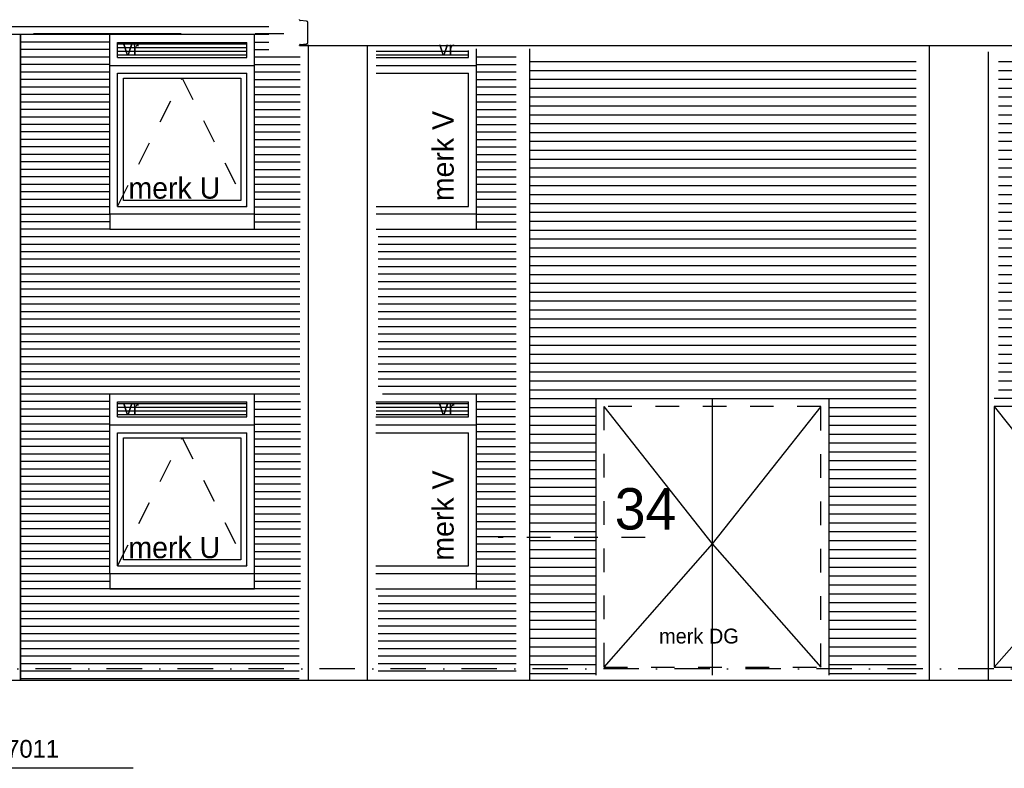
# Model space of a CAD drawing. Extents: x 0 to 140000, y 0 to 84100.
# Tile 40 of 48: x 101448 to 109773, y 43692 to 50022. Entities that reach past the tile are written whole.
import ezdxf

# ---------------------------------------------------------------- set-up
doc = ezdxf.new("R2010")
doc.units = 0
doc.header["$LTSCALE"] = 100
doc.header["$MEASUREMENT"] = 0
for name, pattern in [('B0201', [50, 31.25, -6.25, 6.25, -6.25]), ('B0703', [18.75, 12.5, -6.25]), ('DASHDOTX2', [2, 1, -0.5, 0, -0.5]), ('S-OB', [4, 2, -2]), ('TEGELS', [4, 2, -2])]:
    doc.linetypes.add(name, pattern=pattern)
for name, color, linetype in [('AI31----_BUITENKOZ', 7, 'CONTINUOUS'), ('AL$1A---_ALGEMEEN', 1, 'CONTINUOUS'), ('AL$7A---_STRAMIEN', 1, 'B0201'), ('AL$8A---_HULPLIJNEN', 1, 'CONTINUOUS'), ('AL11----_GRONDWERK', 4, 'CONTINUOUS'), ('AL21----_BUITENWAND', 2, 'CONTINUOUS'), ('AL28----_KONSTRUKTIE', 3, 'CONTINUOUS'), ('AL31----_BUITENKOZ', 7, 'CONTINUOUS'), ('AL41R---_VLAKKE_PLT', 42, 'CONTINUOUS'), ('AT$1A---_ALGEMEEN', 7, 'CONTINUOUS'), ('AT$1A---_TEKST', 2, 'CONTINUOUS'), ('DETAILS', 4, 'TEGELS'), ('DLLATATIE', 3, 'B0703'), ('GOLFPLAAT', 42, 'CONTINUOUS'), ('STAALPROFIEL', 3, 'CONTINUOUS'), ('VENTILATIE', 1, 'CONTINUOUS')]:
    doc.layers.add(name, color=color, linetype=linetype)
doc.styles.add('00_100', font='B-GBP.shx', dxfattribs={"height": 120})
doc.styles.add('01_100', font='B-GBP.shx', dxfattribs={"height": 180})
doc.styles.add('02_100', font='B-GBP.shx', dxfattribs={"height": 250})
doc.styles.add('03_100', font='B-GBP.shx', dxfattribs={"height": 350})

msp = doc.modelspace()

# ---------------------------------------------------------------- linework, layer by layer
at = {"layer": 'AI31----_BUITENKOZ', "color": 42}
for p, q in [((107304.1, 46818.6), (107304.1, 44479.2)), ((111523.1, 46751.9), (109686.1, 46751.9)), ((109686.1, 46751.9), (109686.1, 44548.6)), ((109686.1, 44548.6), (111523.1, 44548.6))]:
    msp.add_line(p, q, dxfattribs=at)
at = {"layer": 'AI31----_BUITENKOZ', "color": 42, "linetype": 'S-OB'}
for p, q in [((108222.6, 46751.9), (106385.6, 46751.9)), ((106385.6, 46751.9), (106385.6, 44548.6))]:
    msp.add_line(p, q, dxfattribs=at)
at = {"layer": 'AI31----_BUITENKOZ', "color": 1, "linetype": 'S-OB'}
msp.add_line((106385.6, 44548.6), (108222.6, 44548.6), dxfattribs=at)
at = {"layer": 'AI31----_BUITENKOZ', "color": 1}
msp.add_line((108289.6, 44481.6), (108289.6, 44479.2), dxfattribs=at)
at = {"layer": 'AL$1A---_ALGEMEEN'}
msp.add_line((102408.5, 43692.1), (99155.3, 43692.1), dxfattribs=at)
at = {"layer": 'AL$7A---_STRAMIEN', "color": 1, "linetype": 'DASHDOTX2', "ltscale": 3}
msp.add_line((130687.3, 44533.6), (9272.8, 44533.6), dxfattribs=at)
at = {"layer": 'AL$8A---_HULPLIJNEN', "color": 42}
for p, q in [((106385.6, 46751.9), (107304.1, 45591.1)), ((108222.6, 46751.9), (107304.1, 45591.1)), ((109686.1, 46751.9), (110604.6, 45591.1)), ((107304.1, 45591.1), (106385.6, 44548.6)), ((107304.1, 45591.1), (108222.6, 44548.6)), ((110604.6, 45591.1), (109686.1, 44548.6))]:
    msp.add_line(p, q, dxfattribs=at)
at = {"layer": 'AL11----_GRONDWERK'}
msp.add_line((139000, 44433.6), (1000, 44433.6), dxfattribs=at)
at = {"layer": 'AL21----_BUITENWAND', "color": 42}
for p, q in [((103554.9, 49960.3), (97892.6, 49960.3)), ((103554.9, 49896.9), (97892.6, 49896.9)), ((101454.1, 49896.9), (97892.6, 49896.9)), ((101454.1, 49896.9), (101454.1, 44433.6)), ((101454.1, 44433.6), (101454.1, 49896.9)), ((102209.3, 49832.4), (101454.1, 49832.4)), ((103434.3, 49833.3), (103554.9, 49833.3)), ((102209.3, 49769.1), (101454.1, 49769.1)), ((102209.3, 49705.8), (101454.1, 49705.8)), ((103434.3, 49769.9), (103554.9, 49769.9)), ((103434.3, 49706.6), (103820.7, 49706.6)), ((105309.3, 49706.6), (105645.4, 49706.6)), ((102209.3, 49642.4), (101454.1, 49642.4)), ((103434.3, 49643.3), (103820.7, 49643.3)), ((105309.3, 49643.3), (105645.4, 49643.3)), ((102209.3, 49579.1), (101454.1, 49579.1)), ((103434.3, 49579.9), (103820.7, 49579.9)), ((105309.3, 49579.9), (105645.4, 49579.9)), ((102209.3, 49515.8), (101454.1, 49515.8)), ((102209.3, 49452.4), (101454.1, 49452.4)), ((103434.3, 49516.6), (103820.7, 49516.6)), ((103434.3, 49453.3), (103820.7, 49453.3)), ((105309.3, 49516.6), (105645.4, 49516.6)), ((105309.3, 49453.3), (105645.4, 49453.3)), ((102209.3, 49389.1), (101454.1, 49389.1)), ((103434.3, 49389.9), (103820.7, 49389.9)), ((105309.3, 49389.9), (105645.4, 49389.9)), ((102209.3, 49325.8), (101454.1, 49325.8)), ((103434.3, 49326.6), (103820.7, 49326.6)), ((105309.3, 49326.6), (105645.4, 49326.6)), ((102209.3, 49262.4), (101454.1, 49262.4)), ((102209.3, 49199.1), (101454.1, 49199.1)), ((103434.3, 49263.3), (103820.7, 49263.3)), ((103434.3, 49199.9), (103820.7, 49199.9)), ((105309.3, 49263.3), (105645.4, 49263.3)), ((105309.3, 49199.9), (105645.4, 49199.9)), ((102209.3, 49135.8), (101454.1, 49135.8)), ((103434.3, 49136.6), (103820.7, 49136.6)), ((105309.3, 49136.6), (105645.4, 49136.6)), ((102209.3, 49072.4), (101454.1, 49072.4)), ((103434.3, 49073.3), (103820.7, 49073.3)), ((105309.3, 49073.3), (105645.4, 49073.3)), ((102209.3, 49009.1), (101454.1, 49009.1)), ((103434.3, 49009.9), (103820.7, 49009.9)), ((105309.3, 49009.9), (105645.4, 49009.9)), ((102209.3, 48945.8), (101454.1, 48945.8)), ((102209.3, 48882.4), (101454.1, 48882.4)), ((103434.3, 48946.6), (103820.7, 48946.6)), ((103434.3, 48883.3), (103820.7, 48883.3)), ((105309.3, 48946.6), (105645.4, 48946.6)), ((105309.3, 48883.3), (105645.4, 48883.3)), ((102209.3, 48819.1), (101454.1, 48819.1)), ((103434.3, 48819.9), (103820.7, 48819.9)), ((105309.3, 48819.9), (105645.4, 48819.9)), ((102209.3, 48755.8), (101454.1, 48755.8)), ((103434.3, 48756.6), (103820.7, 48756.6)), ((105309.3, 48756.6), (105645.4, 48756.6)), ((102209.3, 48692.4), (101454.1, 48692.4)), ((102209.3, 48629.1), (101454.1, 48629.1)), ((103434.3, 48693.3), (103820.7, 48693.3)), ((103434.3, 48629.9), (103820.7, 48629.9)), ((105309.3, 48693.3), (105645.4, 48693.3)), ((105309.3, 48629.9), (105645.4, 48629.9)), ((102209.3, 48565.8), (101454.1, 48565.8)), ((103434.3, 48566.6), (103820.7, 48566.6)), ((105309.3, 48566.6), (105645.4, 48566.6)), ((102209.3, 48502.4), (101454.1, 48502.4)), ((103434.3, 48503.3), (103820.7, 48503.3)), ((105309.3, 48503.3), (105645.4, 48503.3)), ((102209.3, 48439.1), (101454.1, 48439.1)), ((102209.3, 48375.8), (101454.1, 48375.8)), ((103434.3, 48439.9), (103820.7, 48439.9)), ((103434.3, 48376.6), (103820.7, 48376.6)), ((105309.3, 48439.9), (105645.4, 48439.9)), ((105309.3, 48376.6), (105645.4, 48376.6)), ((102209.3, 48312.4), (101454.1, 48312.4)), ((103434.3, 48313.3), (103820.7, 48313.3)), ((105309.3, 48313.3), (105645.4, 48313.3)), ((102209.3, 48249.9), (101454.1, 48249.9)), ((103434.3, 48249.9), (103820.7, 48249.9)), ((105309.3, 48249.9), (105645.4, 48249.9)), ((103817.8, 48185.8), (101454.1, 48185.8)), ((103817.8, 48122.4), (101454.1, 48122.4)), ((105645.2, 48185.8), (104479, 48185.8)), ((105645.2, 48122.4), (104479, 48122.4)), ((103817.8, 48059.1), (101454.1, 48059.1)), ((105645.2, 48059.1), (104479, 48059.1)), ((103817.8, 47995.8), (101454.1, 47995.8)), ((105645.2, 47995.8), (104479, 47995.8)), ((103817.8, 47932.4), (101454.1, 47932.4)), ((103817.8, 47869.1), (101454.1, 47869.1)), ((105645.2, 47932.4), (104479, 47932.4)), ((105645.2, 47869.1), (104479, 47869.1)), ((103817.8, 47805.8), (101454.1, 47805.8)), ((105645.2, 47805.8), (104479, 47805.8)), ((103817.8, 47742.4), (101454.1, 47742.4)), ((105645.2, 47742.4), (104479, 47742.4)), ((103817.8, 47679.1), (101454.1, 47679.1)), ((103817.8, 47615.8), (101454.1, 47615.8)), ((105645.2, 47679.1), (104479, 47679.1)), ((105645.2, 47615.8), (104479, 47615.8)), ((103817.8, 47552.4), (101454.1, 47552.4)), ((105645.2, 47552.4), (104479, 47552.4)), ((103817.8, 47489.1), (101454.1, 47489.1)), ((105645.2, 47489.1), (104479, 47489.1)), ((103817.8, 47425.8), (101454.1, 47425.8)), ((105645.2, 47425.8), (104479, 47425.8)), ((103817.8, 47362.4), (101454.1, 47362.4)), ((103817.8, 47299.1), (101454.1, 47299.1)), ((105645.2, 47362.4), (104479, 47362.4)), ((105645.2, 47299.1), (104479, 47299.1)), ((103817.8, 47235.8), (101454.1, 47235.8)), ((105645.2, 47235.8), (104479, 47235.8)), ((103817.8, 47172.4), (101454.1, 47172.4)), ((105645.2, 47172.4), (104479, 47172.4)), ((103817.8, 47109.1), (101454.1, 47109.1)), ((103817.8, 47045.8), (101454.1, 47045.8)), ((105645.2, 47109.1), (104479, 47109.1)), ((105645.2, 47045.8), (104479, 47045.8)), ((103817.8, 46982.4), (101454.1, 46982.4)), ((105645.2, 46982.4), (104479, 46982.4)), ((103817.8, 46919.1), (101454.1, 46919.1)), ((105645.2, 46919.1), (104479, 46919.1)), ((103817.8, 46855.8), (101454.1, 46855.8)), ((102209.3, 46792.4), (101454.1, 46792.4)), ((103434.3, 46793.3), (103823.3, 46793.3)), ((105645.2, 46855.8), (105309.3, 46855.8)), ((105309.3, 46793.3), (105641.1, 46793.3)), ((102209.3, 46729.1), (101454.1, 46729.1)), ((103434.3, 46729.9), (103823.3, 46729.9)), ((105309.3, 46729.9), (105641.1, 46729.9)), ((102209.3, 46665.8), (101454.1, 46665.8)), ((103434.3, 46666.6), (103823.3, 46666.6)), ((105309.3, 46666.6), (105641.1, 46666.6)), ((102209.3, 46602.4), (101454.1, 46602.4)), ((102209.3, 46539.1), (101454.1, 46539.1)), ((103434.3, 46603.3), (103823.3, 46603.3)), ((103434.3, 46539.9), (103823.3, 46539.9)), ((105309.3, 46603.3), (105641.1, 46603.3)), ((105309.3, 46539.9), (105641.1, 46539.9)), ((102209.3, 46475.8), (101454.1, 46475.8)), ((103434.3, 46476.6), (103823.3, 46476.6)), ((105309.3, 46476.6), (105641.1, 46476.6)), ((102209.3, 46412.4), (101454.1, 46412.4)), ((103434.3, 46413.3), (103823.3, 46413.3)), ((105309.3, 46413.3), (105641.1, 46413.3)), ((102209.3, 46349.1), (101454.1, 46349.1)), ((102209.3, 46285.8), (101454.1, 46285.8)), ((103434.3, 46349.9), (103823.3, 46349.9)), ((103434.3, 46286.6), (103823.3, 46286.6)), ((105309.3, 46349.9), (105641.1, 46349.9)), ((105309.3, 46286.6), (105641.1, 46286.6)), ((102209.3, 46222.4), (101454.1, 46222.4)), ((103434.3, 46223.3), (103823.3, 46223.3)), ((105309.3, 46223.3), (105641.1, 46223.3)), ((102209.3, 46159.1), (101454.1, 46159.1)), ((103434.3, 46159.9), (103823.3, 46159.9)), ((105309.3, 46159.9), (105641.1, 46159.9)), ((102209.3, 46095.8), (101454.1, 46095.8)), ((103434.3, 46096.6), (103823.3, 46096.6)), ((105309.3, 46096.6), (105641.1, 46096.6)), ((102209.3, 46032.4), (101454.1, 46032.4)), ((102209.3, 45969.1), (101454.1, 45969.1)), ((103434.3, 46033.3), (103823.3, 46033.3)), ((103434.3, 45969.9), (103823.3, 45969.9)), ((105309.3, 46033.3), (105641.1, 46033.3)), ((105309.3, 45969.9), (105641.1, 45969.9)), ((102209.3, 45905.8), (101454.1, 45905.8)), ((103434.3, 45906.6), (103823.3, 45906.6)), ((105309.3, 45906.6), (105641.1, 45906.6)), ((102209.3, 45842.4), (101454.1, 45842.4)), ((103434.3, 45843.3), (103823.3, 45843.3)), ((105309.3, 45843.3), (105641.1, 45843.3)), ((102209.3, 45779.1), (101454.1, 45779.1)), ((102209.3, 45715.8), (101454.1, 45715.8)), ((103434.3, 45779.9), (103823.3, 45779.9)), ((103434.3, 45716.6), (103823.3, 45716.6)), ((105309.3, 45779.9), (105641.1, 45779.9)), ((105309.3, 45716.6), (105641.1, 45716.6)), ((102209.3, 45652.4), (101454.1, 45652.4)), ((103434.3, 45653.3), (103823.3, 45653.3)), ((105309.3, 45653.3), (105641.1, 45653.3)), ((102209.3, 45589.1), (101454.1, 45589.1)), ((103434.3, 45589.9), (103823.3, 45589.9)), ((105309.3, 45589.9), (105641.1, 45589.9)), ((102209.3, 45525.8), (101454.1, 45525.8)), ((102209.3, 45462.4), (101454.1, 45462.4)), ((103434.3, 45526.6), (103823.3, 45526.6)), ((103434.3, 45463.3), (103823.3, 45463.3)), ((105309.3, 45526.6), (105641.1, 45526.6)), ((105309.3, 45463.3), (105641.1, 45463.3)), ((102209.3, 45399.1), (101454.1, 45399.1)), ((103434.3, 45399.9), (103823.3, 45399.9)), ((105309.3, 45399.9), (105641.1, 45399.9)), ((102209.3, 45335.8), (101454.1, 45335.8)), ((103821.8, 45335.8), (103434.3, 45335.8)), ((105309.3, 45336.6), (105641.1, 45336.6)), ((102209.3, 45272.4), (101454.1, 45272.4)), ((103821.8, 45209.1), (101454.1, 45209.1)), ((103821.8, 45272.4), (103434.3, 45272.4)), ((105309.3, 45273.3), (105641.1, 45273.3)), ((105309.3, 45209.9), (105641.1, 45209.9)), ((103810.6, 45145.8), (101454.1, 45145.8)), ((105645.2, 45146.6), (104479, 45146.6)), ((103810.6, 45082.4), (101454.1, 45082.4)), ((105645.2, 45083.3), (104479, 45083.3)), ((103810.6, 45019.1), (101454.1, 45019.1)), ((103810.6, 44955.8), (101454.1, 44955.8)), ((105645.2, 45019.9), (104479, 45019.9)), ((105645.2, 44956.6), (104479, 44956.6)), ((103810.6, 44892.4), (101454.1, 44892.4)), ((105645.2, 44893.3), (104479, 44893.3)), ((103810.6, 44829.1), (101454.1, 44829.1)), ((105645.2, 44829.9), (104479, 44829.9)), ((103810.6, 44765.8), (101454.1, 44765.8)), ((103810.6, 44702.4), (101454.1, 44702.4)), ((105645.2, 44766.6), (104479, 44766.6)), ((105645.2, 44703.3), (104479, 44703.3)), ((103810.6, 44639.1), (101454.1, 44639.1)), ((105645.2, 44639.9), (104479, 44639.9)), ((103810.6, 44575.8), (101454.1, 44575.8)), ((105645.2, 44576.6), (104479, 44576.6)), ((103810.6, 44512.4), (101454.1, 44512.4)), ((105645.2, 44513.3), (104479, 44513.3)), ((103810.6, 44449.1), (101454.1, 44449.1))]:
    msp.add_line(p, q, dxfattribs=at)
at = {"layer": 'AL21----_BUITENWAND'}
for p, q in [((103814.1, 49803.6), (127634.1, 49803.6)), ((105758.9, 49776.3), (105758.9, 44433.6))]:
    msp.add_line(p, q, dxfattribs=at)
at = {"layer": 'AL28----_KONSTRUKTIE'}
for p, q in [((103889.1, 44433.6), (103889.1, 49803.6)), ((104389.1, 44433.6), (104389.1, 49803.6)), ((109139.1, 44433.6), (109139.1, 49803.6)), ((109639.1, 44433.6), (109639.1, 49749))]:
    msp.add_line(p, q, dxfattribs=at)
at = {"layer": 'AL31----_BUITENKOZ', "color": 42}
for p, q in [((103434.3, 49896.6), (102209.3, 49896.6)), ((102209.3, 48376.6), (102209.3, 49896.6)), ((103434.3, 48376.6), (103434.3, 49896.6)), ((102276.3, 49702.6), (102276.3, 49829.6)), ((102276.3, 49829.6), (103367.3, 49829.6)), ((103367.3, 49702.6), (103367.3, 49829.6)), ((102276.3, 49702.6), (103367.3, 49702.6)), ((104460.8, 49702.6), (105242.3, 49702.6)), ((105242.3, 49702.6), (105242.3, 49761)), ((105309.3, 48376.6), (105309.3, 49776.3)), ((102209.3, 49635.6), (103434.3, 49635.6)), ((104460.8, 49635.6), (105309.3, 49635.6)), ((102276.3, 49568.6), (103367.3, 49568.6)), ((102276.3, 48443.6), (102276.3, 49568.6)), ((103367.3, 48443.6), (103367.3, 49568.6)), ((104460.8, 49568.6), (105242.3, 49568.6)), ((105242.3, 48443.6), (105242.3, 49568.6)), ((103434.3, 48376.6), (102209.3, 48376.6)), ((102276.3, 48443.6), (103367.3, 48443.6)), ((104460.8, 48443.6), (105242.3, 48443.6)), ((105309.3, 48376.6), (104460.8, 48376.6)), ((102209.3, 45336.6), (102209.3, 46856.6)), ((103434.3, 46856.6), (102209.3, 46856.6)), ((102276.3, 46789.6), (103367.3, 46789.6)), ((102276.3, 46662.6), (102276.3, 46789.6)), ((103367.3, 46662.6), (103367.3, 46790.4)), ((103434.3, 45336.6), (103434.3, 46856.6)), ((104459.8, 46789.6), (105242.3, 46789.6)), ((105309.3, 46856.6), (104516, 46856.6)), ((105242.3, 46662.6), (105242.3, 46789.6)), ((105309.3, 45336.6), (105309.3, 46856.6)), ((111590.1, 46818.6), (109686.1, 46818.6)), ((111523.1, 46751.9), (109686.1, 46751.9)), ((102276.3, 46662.6), (103367.3, 46662.6)), ((104459.8, 46662.6), (105242.3, 46662.6)), ((102209.3, 46595.6), (103434.3, 46595.6)), ((104459.8, 46595.6), (105309.3, 46595.6)), ((102276.3, 45403.6), (102276.3, 46528.6)), ((102276.3, 46528.6), (103367.3, 46528.6)), ((103367.3, 45403.6), (103367.3, 46528.6)), ((104459.8, 46528.6), (105242.3, 46528.6)), ((105242.3, 45403.6), (105242.3, 46528.6)), ((102276.3, 45403.6), (103367.3, 45403.6)), ((104459.8, 45403.6), (105242.3, 45403.6)), ((103434.3, 45336.6), (102209.3, 45336.6)), ((105309.3, 45336.6), (104459.8, 45336.6))]:
    msp.add_line(p, q, dxfattribs=at)
at = {"layer": 'AL31----_BUITENKOZ', "color": 42, "linetype": 'TEGELS'}
for p, q in [((102276.3, 48443.6), (102821.8, 49526.3)), ((102821.8, 49526.3), (103367.3, 48443.6)), ((102276.3, 45403.6), (102821.8, 46486.3)), ((102821.8, 46486.3), (103367.3, 45403.6))]:
    msp.add_line(p, q, dxfattribs=at)
at = {"layer": 'AL31----_BUITENKOZ', "color": 1, "linetype": 'S-OB'}
for p, q in [((106318.6, 46818.6), (106318.6, 46818.6)), ((108222.6, 46751.9), (106385.6, 46751.9))]:
    msp.add_line(p, q, dxfattribs=at)
at = {"layer": 'AL31----_BUITENKOZ', "color": 42}
for points in [[(102326.3, 48493.6), (102326.3, 49526.3), (103317.3, 49526.3), (103317.3, 48493.6)], [(103434.3, 48376.6), (102209.3, 48376.6), (102209.3, 48249.9), (103434.3, 48249.9)], [(102326.3, 45453.6), (102326.3, 46486.3), (103317.3, 46486.3), (103317.3, 45453.6)]]:
    msp.add_lwpolyline(points, close=True, dxfattribs=at)
for points in [[(104460.8, 48249.9), (105309.3, 48249.9), (105309.3, 48376.6), (104460.8, 48376.6)], [(109686.1, 46751.9), (109686.1, 44548.6), (111523.1, 44548.6), (111523.1, 46751.9)], [(102209.3, 45336.6), (102209.3, 45209.9), (103434.3, 45209.9), (103434.3, 45336.6)], [(104459.8, 45209.9), (105309.3, 45209.9), (105309.3, 45336.6), (104459.8, 45336.6)]]:
    msp.add_lwpolyline(points, dxfattribs=at)
at = {"layer": 'AL31----_BUITENKOZ', "color": 42, "linetype": 'S-OB'}
msp.add_lwpolyline([(106385.6, 46751.9), (106385.6, 44548.6), (108222.6, 44548.6), (108222.6, 46751.9)], dxfattribs=at)
at = {"layer": 'AL41R---_VLAKKE_PLT'}
for p, q in [((106318.6, 46818.6), (106318.6, 44479.2)), ((106318.6, 46818.6), (108289.6, 46818.6)), ((108289.6, 46818.6), (108289.6, 44481.6))]:
    msp.add_line(p, q, dxfattribs=at)
at = {"layer": 'AL41R---_VLAKKE_PLT', "color": 42}
msp.add_lwpolyline([(109722.7, 48139.2), (109722.7, 48139.2), (109722.7, 48139.2), (109722.7, 48139.2)], dxfattribs=at)
at = {"layer": 'DETAILS', "color": 5}
msp.add_line((106736.3, 45644.7), (105492.6, 45644.7), dxfattribs=at)
at = {"layer": 'DLLATATIE'}
msp.add_line((97814.3, 49904.1), (103680.2, 49904.1), dxfattribs=at)
at = {"layer": 'GOLFPLAAT'}
for p, q in [((105758.9, 49668.6), (109027.6, 49668.6)), ((109722.7, 49668.6), (114652.6, 49668.6)), ((105758.9, 49593.6), (109027.6, 49593.6)), ((109722.7, 49593.6), (114652.6, 49593.6)), ((105758.9, 49518.6), (109027.6, 49518.6)), ((109722.7, 49518.6), (114652.6, 49518.6)), ((105758.9, 49443.6), (109027.6, 49443.6)), ((105758.9, 49368.6), (109027.6, 49368.6)), ((109722.7, 49443.6), (114652.6, 49443.6)), ((109722.7, 49368.6), (114652.6, 49368.6)), ((105758.9, 49293.6), (109027.6, 49293.6)), ((109722.7, 49293.6), (114652.6, 49293.6)), ((105758.9, 49218.6), (109027.6, 49218.6)), ((109722.7, 49218.6), (114652.6, 49218.6)), ((105758.9, 49143.6), (109027.6, 49143.6)), ((109722.7, 49143.6), (114652.6, 49143.6)), ((105758.9, 49068.6), (109027.6, 49068.6)), ((109722.7, 49068.6), (114652.6, 49068.6)), ((105758.9, 48993.6), (109027.6, 48993.6)), ((109722.7, 48993.6), (114652.6, 48993.6)), ((105758.9, 48918.6), (109027.6, 48918.6)), ((109722.7, 48918.6), (114652.6, 48918.6)), ((105758.9, 48843.6), (109027.6, 48843.6)), ((109722.7, 48843.6), (114652.6, 48843.6)), ((105758.9, 48768.6), (109027.6, 48768.6)), ((109722.7, 48768.6), (114652.6, 48768.6)), ((105758.9, 48693.6), (109027.6, 48693.6)), ((105758.9, 48618.6), (109027.6, 48618.6)), ((109722.7, 48693.6), (114652.6, 48693.6)), ((109722.7, 48618.6), (114652.6, 48618.6)), ((105758.9, 48543.6), (109027.6, 48543.6)), ((109722.7, 48543.6), (114652.6, 48543.6)), ((105758.9, 48468.6), (109027.6, 48468.6)), ((109722.7, 48468.6), (114652.6, 48468.6)), ((105758.9, 48393.6), (109027.6, 48393.6)), ((109722.7, 48393.6), (114652.6, 48393.6)), ((105758.9, 48318.6), (109027.6, 48318.6)), ((109722.7, 48318.6), (114652.6, 48318.6)), ((105758.9, 48243.6), (109027.6, 48243.6)), ((109722.7, 48243.6), (114652.6, 48243.6)), ((105758.9, 48168.6), (109027.6, 48168.6)), ((109722.7, 48168.6), (114652.6, 48168.6)), ((105758.9, 48093.6), (109027.6, 48093.6)), ((109722.7, 48093.6), (114652.6, 48093.6)), ((105758.9, 48018.6), (109027.6, 48018.6)), ((109722.7, 48018.6), (114652.6, 48018.6)), ((105758.9, 47943.6), (109027.6, 47943.6)), ((105758.9, 47868.6), (109027.6, 47868.6)), ((109722.7, 47943.6), (114652.6, 47943.6)), ((109722.7, 47868.6), (114652.6, 47868.6)), ((105758.9, 47793.6), (109027.6, 47793.6)), ((109722.7, 47793.6), (114652.6, 47793.6)), ((105758.9, 47718.6), (109027.6, 47718.6)), ((109722.7, 47718.6), (114652.6, 47718.6)), ((105758.9, 47643.6), (109027.6, 47643.6)), ((109722.7, 47643.6), (114652.6, 47643.6)), ((105758.9, 47568.6), (109027.6, 47568.6)), ((109722.7, 47568.6), (114652.6, 47568.6)), ((105758.9, 47493.6), (109027.6, 47493.6)), ((109722.7, 47493.6), (114652.6, 47493.6)), ((105758.9, 47418.6), (109027.6, 47418.6)), ((109722.7, 47418.6), (114652.6, 47418.6)), ((105758.9, 47343.6), (109027.6, 47343.6)), ((109722.7, 47343.6), (114652.6, 47343.6)), ((105758.9, 47268.6), (109027.6, 47268.6)), ((109722.7, 47268.6), (114652.6, 47268.6)), ((105758.9, 47193.6), (109027.6, 47193.6)), ((105758.9, 47118.6), (109027.6, 47118.6)), ((109722.7, 47193.6), (114652.6, 47193.6)), ((109722.7, 47118.6), (114652.6, 47118.6)), ((105758.9, 47043.6), (109027.6, 47043.6)), ((109722.7, 47043.6), (114652.6, 47043.6)), ((105758.9, 46968.6), (109027.6, 46968.6)), ((109722.7, 46968.6), (114652.6, 46968.6)), ((105758.9, 46893.6), (109027.6, 46893.6)), ((109722.7, 46893.6), (114652.6, 46893.6)), ((105758.9, 46818.6), (106318.6, 46818.6)), ((108289.6, 46818.6), (109027.6, 46818.6)), ((105758.9, 46743.6), (106318.6, 46743.6)), ((108289.6, 46743.6), (109027.6, 46743.6)), ((105758.9, 46668.6), (106318.6, 46668.6)), ((108289.6, 46668.6), (109027.6, 46668.6)), ((105758.9, 46593.6), (106318.6, 46593.6)), ((108289.6, 46593.6), (109027.6, 46593.6)), ((105758.9, 46518.6), (106318.6, 46518.6)), ((108289.6, 46518.6), (109027.6, 46518.6)), ((105758.9, 46443.6), (106318.6, 46443.6)), ((105758.9, 46368.6), (106318.6, 46368.6)), ((108289.6, 46443.6), (109027.6, 46443.6)), ((108289.6, 46368.6), (109027.6, 46368.6)), ((105758.9, 46293.6), (106318.6, 46293.6)), ((108289.6, 46293.6), (109027.6, 46293.6)), ((105758.9, 46218.6), (106318.6, 46218.6)), ((108289.6, 46218.6), (109027.6, 46218.6)), ((105758.9, 46143.6), (106318.6, 46143.6)), ((108289.6, 46143.6), (109027.6, 46143.6)), ((105758.9, 46068.6), (106318.6, 46068.6)), ((108289.6, 46068.6), (109027.6, 46068.6)), ((105758.9, 45993.6), (106318.6, 45993.6)), ((108289.6, 45993.6), (109027.6, 45993.6)), ((105758.9, 45918.6), (106318.6, 45918.6)), ((108289.6, 45918.6), (109027.6, 45918.6)), ((105758.9, 45843.6), (106318.6, 45843.6)), ((108289.6, 45843.6), (109027.6, 45843.6)), ((105758.9, 45768.6), (106318.6, 45768.6)), ((108289.6, 45768.6), (109027.6, 45768.6)), ((105758.9, 45693.6), (106318.6, 45693.6)), ((105758.9, 45618.6), (106318.6, 45618.6)), ((108289.6, 45693.6), (109027.6, 45693.6)), ((108289.6, 45618.6), (109027.6, 45618.6)), ((105758.9, 45543.6), (106318.6, 45543.6)), ((108289.6, 45543.6), (109027.6, 45543.6)), ((105758.9, 45468.6), (106318.6, 45468.6)), ((108289.6, 45468.6), (109027.6, 45468.6)), ((105758.9, 45393.6), (106318.6, 45393.6)), ((108289.6, 45393.6), (109027.6, 45393.6)), ((105758.9, 45318.6), (106318.6, 45318.6)), ((108289.6, 45318.6), (109027.6, 45318.6)), ((105758.9, 45243.6), (106318.6, 45243.6)), ((108289.6, 45243.6), (109027.6, 45243.6)), ((105758.9, 45168.6), (106318.6, 45168.6)), ((108289.6, 45168.6), (109027.6, 45168.6)), ((105758.9, 45093.6), (106318.6, 45093.6)), ((108289.6, 45093.6), (109027.6, 45093.6)), ((105758.9, 45018.6), (106318.6, 45018.6)), ((108289.6, 45018.6), (109027.6, 45018.6)), ((105758.9, 44943.6), (106318.6, 44943.6)), ((105758.9, 44868.6), (106318.6, 44868.6)), ((108289.6, 44943.6), (109027.6, 44943.6)), ((108289.6, 44868.6), (109027.6, 44868.6)), ((105758.9, 44793.6), (106318.6, 44793.6)), ((108289.6, 44793.6), (109027.6, 44793.6)), ((105758.9, 44718.6), (106318.6, 44718.6)), ((108289.6, 44718.6), (109027.6, 44718.6)), ((105758.9, 44643.6), (106318.6, 44643.6)), ((108289.6, 44643.6), (109027.6, 44643.6)), ((105758.9, 44568.6), (106318.6, 44568.6)), ((108289.6, 44568.6), (109027.6, 44568.6)), ((105758.9, 44493.6), (106318.6, 44493.6)), ((108289.6, 44493.6), (109027.6, 44493.6))]:
    msp.add_line(p, q, dxfattribs=at)
at = {"layer": 'STAALPROFIEL', "color": 2}
for p, q in [((103814.1, 50020.3), (103814.1, 50023.6)), ((103873.6, 50009.5), (103820.1, 50013.8)), ((103885.1, 49830.1), (103885.1, 49997.1)), ((103814.1, 49803.6), (103814.1, 49806.9)), ((103894.1, 49803.6), (103814.1, 49803.6)), ((103820.1, 49813.4), (103873.6, 49817.7))]:
    msp.add_line(p, q, dxfattribs=at)
for centre, radius, start, end in [((103820.6, 50020.3), 6.5, 180, 265.42608), ((103872.6, 49997.1), 12.5, 0, 85.42608), ((103820.6, 49806.9), 6.5, 94.57392, 180), ((103872.6, 49830.1), 12.5, 274.57392, 0)]:
    msp.add_arc(centre, radius, start, end, dxfattribs=at)
at = {"layer": 'VENTILATIE', "color": 42}
for p, q in [((102276.3, 49817.5), (103367.3, 49817.5)), ((102276.3, 49786.2), (103367.3, 49786.2)), ((102276.3, 49755), (103367.3, 49755)), ((102276.3, 49723.7), (103367.3, 49723.7)), ((104462.5, 49755), (105242.3, 49755)), ((104462.5, 49723.7), (105242.3, 49723.7)), ((102276.3, 46777.5), (103367.3, 46777.5)), ((102276.3, 46746.2), (103367.3, 46746.2)), ((102276.3, 46715), (103367.3, 46715)), ((104462.5, 46777.5), (105242.3, 46777.5)), ((104462.5, 46746.2), (105242.3, 46746.2)), ((104462.5, 46715), (105242.3, 46715)), ((102276.3, 46683.7), (103367.3, 46683.7)), ((104462.5, 46683.7), (105242.3, 46683.7))]:
    msp.add_line(p, q, dxfattribs=at)

# ---------------------------------------------------------------- texts
at = {"layer": 'AT$1A---_ALGEMEEN', "color": 2}
for s, height, style, p in [('vr', 120, '00_100', (102322.1, 49718.5)), ('vr', 120, '00_100', (104992.1, 49718.5)), ('vr', 120, '00_100', (102322.1, 46678.5)), ('vr', 120, '00_100', (104992.1, 46678.5)), ('tourniquet, RAL 7011', 150, '02_100', (99885.2, 43781.9))]:
    msp.add_text(s, height=height, dxfattribs=dict(at, style=style)).set_placement(p)
at = {"layer": 'AT$1A---_ALGEMEEN', "color": 4, "style": '03_100'}
msp.add_text('34', height=350, dxfattribs=at).set_placement((106478.9, 45711.2))
at = {"layer": 'AT$1A---_TEKST', "color": 1, "style": '01_100'}
for p in [(105117.6, 48487.8), (105117.1, 45447.8)]:
    msp.add_text('merk V', height=180, rotation=90, dxfattribs=at).set_placement(p)
for s, height, p in [('merk U', 180, (102368.3, 48508.7)), ('merk U', 180, (102367.8, 45468.7)), ('merk DG', 126, (106853.7, 44747.3))]:
    msp.add_text(s, height=height, dxfattribs=at).set_placement(p)

doc.saveas('drawing.dxf')
